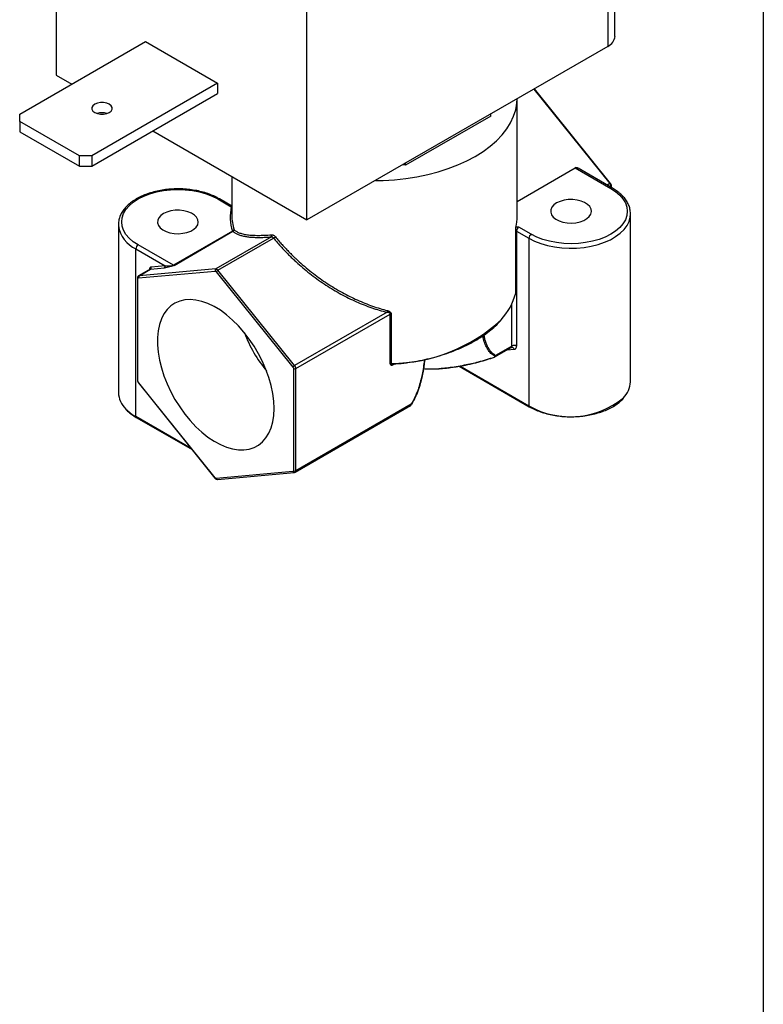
# Model space of a CAD drawing. Header units: inches. Extents: x 0.5 to 21.5, y 0.5 to 16.5.
# Tile 7 of 8: x 19.7 to 21.5, y 11.6 to 14. Entities that reach past the tile are written whole.
import ezdxf

# ---------------------------------------------------------------- set-up
doc = ezdxf.new("R2010")
doc.units = ezdxf.units.IN
doc.header["$LTSCALE"] = 2
doc.header["$MEASUREMENT"] = 0
doc.linetypes.add('SLD-Solid', pattern=[0])
doc.layers.add('TEXT', color=140, linetype='SLD-Solid', lineweight=25)

msp = doc.modelspace()

# ---------------------------------------------------------------- linework, layer by layer
for p, q in [((21.1361, 13.9483), (21.1361, 14.9012)), ((21.1185, 14.8767), (21.1185, 13.9238)), ((20.3803, 13.4976), (20.3803, 14.4505)), ((19.7651, 14.2643), (19.7651, 13.8528)), ((19.6755, 13.757), (19.9843, 13.9353)), ((19.9843, 13.9353), (20.1611, 13.8332)), ((21.1185, 13.9238), (20.3803, 13.4976)), ((19.7651, 13.8528), (19.8033, 13.8307)), ((20.1611, 13.8332), (19.8522, 13.6549)), ((20.1611, 13.8332), (20.1611, 13.8079)), ((19.8522, 13.6296), (20.1611, 13.8079)), ((20.9369, 13.819), (21.1237, 13.5867)), ((21.1254, 13.5872), (20.9384, 13.8198)), ((20.896, 13.5058), (20.896, 13.7953)), ((19.6755, 13.7396), (19.6755, 13.757)), ((20.8314, 13.7524), (20.6224, 13.6318)), ((20.8314, 13.7524), (20.8314, 13.758)), ((19.8222, 13.6549), (19.6755, 13.7396)), ((19.6755, 13.7396), (19.6755, 13.7143)), ((19.6755, 13.7143), (19.8222, 13.6296)), ((20.002, 13.716), (20.3803, 13.4976)), ((19.8222, 13.6296), (19.8222, 13.6549)), ((19.8522, 13.6549), (19.8222, 13.6549)), ((19.8522, 13.6549), (19.8522, 13.6296)), ((20.6224, 13.6318), (20.6147, 13.633)), ((20.6224, 13.6318), (20.6224, 13.6374)), ((19.8222, 13.6296), (19.8522, 13.6296)), ((20.896, 13.5433), (21.0385, 13.6256)), ((21.0385, 13.6256), (21.1258, 13.5752)), ((21.1298, 13.5756), (21.0454, 13.6244)), ((20.196, 13.604), (20.196, 13.5091)), ((21.1237, 13.5867), (21.1172, 13.5829)), ((21.1249, 13.5785), (21.1265, 13.5794)), ((21.1265, 13.5794), (21.1265, 13.5775)), ((21.1277, 13.5769), (21.1277, 13.581)), ((20.1613, 13.5491), (20.1944, 13.53)), ((20.1939, 13.533), (20.1653, 13.5495)), ((20.196, 13.5323), (20.1939, 13.533)), ((21.1742, 13.1005), (21.1742, 13.5124)), ((19.9177, 13.4862), (19.9177, 13.0744)), ((20.1974, 13.4701), (20.0526, 13.3865)), ((20.0541, 13.3861), (20.1988, 13.4697)), ((20.8926, 13.3177), (20.8926, 13.4712)), ((20.8946, 13.4703), (20.925, 13.4528)), ((20.8946, 13.4703), (20.8946, 13.1882)), ((20.9306, 13.4626), (20.9002, 13.4801)), ((20.2929, 13.4561), (20.1563, 13.3773)), ((20.162, 13.3741), (20.2985, 13.4529)), ((20.925, 13.4528), (20.925, 13.0409)), ((19.9605, 13.0148), (19.9605, 13.4267)), ((19.9605, 13.4267), (20.0323, 13.3852)), ((20.0526, 13.3865), (19.9661, 13.4364)), ((19.9668, 13.3552), (20.1549, 13.3721)), ((19.9954, 13.3765), (19.9671, 13.3602)), ((20.1563, 13.3773), (19.9683, 13.3605)), ((19.9683, 13.3605), (19.9965, 13.3768)), ((19.9937, 13.3761), (19.9937, 13.3755)), ((19.9937, 13.3761), (19.9942, 13.3758)), ((19.9965, 13.3768), (20.0309, 13.3799)), ((20.0323, 13.3852), (19.998, 13.3821)), ((20.1578, 13.3704), (20.3458, 13.1364)), ((20.3501, 13.1401), (20.162, 13.3741)), ((19.9643, 13.3549), (19.9643, 13.1041)), ((19.9654, 13.1024), (19.9654, 13.3532)), ((20.5767, 13.2709), (20.3501, 13.1401)), ((20.8833, 13.1882), (20.8833, 13.2918)), ((20.3529, 13.1328), (20.5847, 13.2666)), ((20.5847, 13.1445), (20.5847, 13.2666)), ((20.5871, 13.2673), (20.5871, 13.1452)), ((20.8415, 13.1614), (20.8816, 13.1845)), ((20.8833, 13.1882), (20.8432, 13.1651)), ((20.8713, 13.1785), (20.8889, 13.1801)), ((20.8816, 13.1844), (20.8825, 13.1848)), ((20.3473, 13.1328), (20.3473, 12.882)), ((20.3529, 12.882), (20.3529, 13.1328)), ((20.5913, 13.1438), (20.5953, 13.1441)), ((20.5941, 13.1433), (20.5954, 13.1441)), ((20.7535, 13.1386), (20.9258, 13.0391)), ((20.925, 13.0409), (20.7553, 13.1389)), ((19.9666, 13.0979), (20.1546, 12.8639)), ((20.1549, 12.8648), (19.9668, 13.0988)), ((20.3513, 12.8783), (20.6346, 13.0419)), ((20.6362, 13.0455), (20.3529, 12.882)), ((20.0965, 12.9363), (19.9605, 13.0148)), ((19.9613, 13.013), (20.0985, 12.9338)), ((20.3458, 12.88), (20.1578, 12.8632)), ((20.1609, 12.8608), (20.349, 12.8776))]:
    msp.add_line(p, q)
at = {"flags": 128}
for points in [[(19.8599, 13.7818), (19.8553, 13.7781), (19.8528, 13.7738), (19.8528, 13.7693), (19.8553, 13.765), (19.8599, 13.7614), (19.8662, 13.7587), (19.8736, 13.7573), (19.8814, 13.7573), (19.8889, 13.7587), (19.8952, 13.7614), (19.8998, 13.765), (19.9022, 13.7693), (19.9022, 13.7738), (19.8998, 13.7781), (19.8952, 13.7818), (19.8889, 13.7844), (19.8814, 13.7858), (19.8736, 13.7858), (19.8662, 13.7844), (19.8599, 13.7818)], [(20.5481, 13.5945), (20.5671, 13.5948), (20.5951, 13.5965), (20.6229, 13.5994), (20.6501, 13.6036), (20.6766, 13.6091), (20.7023, 13.6158), (20.727, 13.6236), (20.7505, 13.6326), (20.7727, 13.6426), (20.7934, 13.6537), (20.8126, 13.6656), (20.8299, 13.6784), (20.8455, 13.692), (20.8591, 13.7063), (20.8707, 13.7211), (20.8801, 13.7364), (20.8874, 13.7521), (20.8925, 13.7681), (20.8953, 13.7843), (20.896, 13.7953)], [(19.9661, 13.4364), (19.9542, 13.4443), (19.9442, 13.4529), (19.9362, 13.4623), (19.9304, 13.4722), (19.9269, 13.4824), (19.9257, 13.4928), (19.9269, 13.5032), (19.9304, 13.5134), (19.9362, 13.5233), (19.9442, 13.5326), (19.9542, 13.5413), (19.9661, 13.5491), (19.9797, 13.556), (19.9947, 13.5618), (20.0109, 13.5664), (20.028, 13.5697), (20.0457, 13.5718), (20.0637, 13.5724), (20.0817, 13.5718), (20.0994, 13.5697), (20.1165, 13.5664), (20.1327, 13.5618), (20.1477, 13.556), (20.1613, 13.5491)], [(21.1258, 13.5752), (21.1377, 13.5674), (21.1477, 13.5587), (21.1557, 13.5494), (21.1615, 13.5395), (21.165, 13.5293), (21.1662, 13.5189), (21.165, 13.5085), (21.1615, 13.4983), (21.1557, 13.4884), (21.1477, 13.4791), (21.1377, 13.4704), (21.1258, 13.4626), (21.1122, 13.4557), (21.0972, 13.4499), (21.081, 13.4453), (21.0639, 13.442), (21.0462, 13.4399), (21.0282, 13.4392), (21.0102, 13.4399), (20.9925, 13.442), (20.9754, 13.4453), (20.9592, 13.4499), (20.9442, 13.4557), (20.9306, 13.4626)], [(20.9929, 13.5393), (20.9861, 13.5345), (20.9813, 13.5289), (20.9787, 13.5228), (20.9784, 13.5166), (20.9804, 13.5104), (20.9847, 13.5047), (20.991, 13.4996), (20.999, 13.4955), (21.0084, 13.4924), (21.0188, 13.4906), (21.0296, 13.4901), (21.0403, 13.4909), (21.0504, 13.493), (21.0595, 13.4964), (21.0672, 13.5008), (21.073, 13.5061), (21.0767, 13.5119), (21.0782, 13.5181), (21.0773, 13.5243), (21.0741, 13.5303), (21.0688, 13.5357), (21.0616, 13.5404), (21.0528, 13.544), (21.0429, 13.5465), (21.0323, 13.5477), (21.0215, 13.5475), (21.011, 13.546), (21.0013, 13.5432), (20.9929, 13.5393)], [(20.0284, 13.5132), (20.0216, 13.5083), (20.0168, 13.5027), (20.0142, 13.4967), (20.0139, 13.4904), (20.0159, 13.4843), (20.0202, 13.4786), (20.0265, 13.4735), (20.0345, 13.4693), (20.044, 13.4663), (20.0543, 13.4644), (20.0651, 13.4639), (20.0758, 13.4648), (20.0859, 13.4669), (20.095, 13.4703), (20.1027, 13.4747), (20.1085, 13.48), (20.1122, 13.4858), (20.1137, 13.492), (20.1128, 13.4982), (20.1096, 13.5042), (20.1043, 13.5096), (20.0971, 13.5143), (20.0883, 13.5179), (20.0784, 13.5204), (20.0678, 13.5215), (20.057, 13.5214), (20.0465, 13.5199), (20.0368, 13.5171), (20.0284, 13.5132)], [(20.925, 13.4528), (20.9387, 13.4458), (20.9539, 13.4398), (20.9702, 13.435), (20.9875, 13.4314), (21.0054, 13.4291), (21.0236, 13.4281), (21.0419, 13.4285), (21.0601, 13.4301), (21.0777, 13.4331), (21.0945, 13.4373), (21.1103, 13.4427), (21.1248, 13.4492), (21.1377, 13.4566), (21.149, 13.465), (21.1583, 13.4741), (21.1656, 13.4838), (21.1707, 13.494), (21.1736, 13.5044), (21.1742, 13.5124)], [(21.1742, 13.5124), (21.1741, 13.515), (21.1741, 13.5156)], [(19.9177, 13.4862), (19.9178, 13.4836), (19.9178, 13.483)], [(19.9965, 13.3768), (19.9959, 13.3767), (19.9954, 13.3765)], [(20.2995, 13.035), (20.2987, 13.053), (20.2962, 13.0718), (20.2922, 13.0911), (20.2867, 13.1107), (20.2797, 13.1303), (20.2712, 13.1499), (20.2615, 13.169), (20.2506, 13.1876), (20.2386, 13.2054), (20.2257, 13.2222), (20.212, 13.2378), (20.1977, 13.252), (20.1829, 13.2647), (20.1678, 13.2758), (20.1525, 13.285), (20.1373, 13.2924), (20.1224, 13.2978), (20.1078, 13.3011), (20.0938, 13.3024), (20.0804, 13.3016), (20.068, 13.2986), (20.0565, 13.2937), (20.0462, 13.2867), (20.0371, 13.2778), (20.0293, 13.2671), (20.023, 13.2548), (20.0183, 13.2408), (20.015, 13.2255), (20.0134, 13.2089), (20.0134, 13.1913), (20.015, 13.1729), (20.0183, 13.1538), (20.023, 13.1344), (20.0293, 13.1147), (20.0371, 13.0951), (20.0462, 13.0757), (20.0565, 13.0568), (20.068, 13.0386), (20.0804, 13.0213), (20.0938, 13.0051), (20.1078, 12.9902), (20.1224, 12.9767), (20.1373, 12.9648), (20.1525, 12.9546), (20.1678, 12.9463), (20.1829, 12.9399), (20.1977, 12.9355), (20.212, 12.9332), (20.2257, 12.933), (20.2386, 12.9349), (20.2506, 12.9388), (20.2615, 12.9448), (20.2712, 12.9527), (20.2797, 12.9625), (20.2867, 12.9741), (20.2922, 12.9873), (20.2962, 13.0019), (20.2987, 13.0179), (20.2995, 13.035)], [(20.84, 13.1612), (20.8401, 13.1611), (20.8402, 13.161), (20.8402, 13.161), (20.8403, 13.1609), (20.8403, 13.1609), (20.8404, 13.1609), (20.8404, 13.161), (20.8404, 13.161)]]:
    msp.add_lwpolyline(points, dxfattribs=at)
for centre, radius, start, end in [((21.1061, 13.9513), 0.0302, 294.3747, 354.3052), ((19.8775, 13.7203), 0.0405, 72.7303, 107.2697), ((21.125, 13.5854), 0.00182, 77.0825, 135.2599), ((21.1142, 13.5788), 0.0123, 2.6393, 39.7721), ((21.1281, 13.572), 0.00402, 65.7087, 125.6162), ((21.1258, 13.5811), 0.00192, 292.7361, 355.9725), ((20.1636, 13.5458), 0.00402, 65.7091, 125.6162), ((20.3117, 13.5058), 0.1197, 168.3503, 197.351), ((20.1948, 13.5345), 0.00455, 265.7558, 285.1176), ((20.3159, 13.5093), 0.1199, 180.1099, 197.2549), ((20.7777, 13.5059), 0.1183, 347.3025, 359.963), ((19.9924, 13.4951), 0.0756, 189.2288, 245.004), ((20.1973, 13.4742), 0.00413, 272.2573, 353.7057), ((20.1987, 13.4722), 0.00245, 237.6507, 272.3578), ((20.89, 13.4622), 0.00931, 60.4759, 73.9484), ((20.9068, 13.4698), 0.0123, 122.6055, 177.3945), ((20.9373, 13.4522), 0.0123, 122.6055, 177.3945), ((20.2903, 13.4597), 0.00433, 305.44, 23.4421), ((20.2903, 13.4665), 0.016, 301.1487, 321.2606), ((19.9728, 13.4261), 0.0123, 122.6055, 177.3945), ((19.994, 13.3804), 0.00434, 306.0232, 23.9762), ((20.0283, 13.3834), 0.00434, 306.0232, 23.9762), ((20.054, 13.3886), 0.00245, 237.6507, 272.3578), ((20.1589, 13.3738), 0.00434, 126.0232, 203.9762), ((20.1559, 13.37), 0.0073, 33.4349, 86.5705), ((20.1697, 13.3609), 0.0153, 120.1044, 141.2295), ((19.9663, 13.3551), 0.00201, 185.6948, 245.6253), ((19.9708, 13.357), 0.00434, 126.0232, 203.9762), ((19.9685, 13.3577), 0.00279, 94.4711, 119.9814), ((20.7442, 13.3574), 0.1536, 317.0626, 345.0214), ((20.5901, 13.2699), 0.0135, 156.8209, 175.7767), ((20.5874, 13.2618), 0.00554, 92.8692, 118.4154), ((20.582, 13.5494), 0.4043, 270.7272, 312.7923), ((20.5362, 13.3369), 0.3304, 200.6022, 219.3924), ((20.8792, 13.1878), 0.00404, 305.8415, 5.4707), ((20.8827, 13.1784), 0.00643, 15.468, 90.5641), ((20.8889, 13.1772), 0.0123, 62.6097, 117.3903), ((20.8393, 13.1672), 0.00453, 298.9911, 331.56), ((20.3577, 13.1269), 0.0153, 120.1044, 141.2295), ((20.3501, 13.1383), 0.00615, 242.6097, 297.3903), ((20.3407, 13.1322), 0.0123, 2.6393, 39.7721), ((20.5874, 13.1396), 0.00554, 92.8692, 118.4154), ((19.9663, 13.1043), 0.00201, 185.6948, 245.6253), ((21.1147, 13.1027), 0.0595, 314.9746, 357.8827), ((19.9673, 13.0981), 0.000813, 127.2369, 196.1224), ((19.9771, 13.0765), 0.0595, 182.0094, 226.3101), ((21.0264, 13.2218), 0.2073, 240.7215, 308.9803), ((20.0127, 13.1084), 0.1072, 224.3158, 240.8103), ((20.635, 13.0433), 0.00248, 45.4201, 62.4314), ((20.927, 13.0407), 0.00201, 174.3796, 234.302), ((19.9625, 13.0146), 0.00201, 174.3796, 234.302), ((20.1554, 12.8642), 0.000813, 127.2369, 196.1224), ((20.1609, 12.8641), 0.00331, 196.8821, 270.2398), ((20.3489, 12.8808), 0.0032, 195.3836, 271.741), ((20.3501, 12.8875), 0.00615, 242.6097, 297.3903), ((20.3489, 12.8816), 0.00405, 305.9633, 5.4604)]:
    msp.add_arc(centre, radius, start, end)
msp.add_ellipse((21.0483, 13.6134), major_axis=(-0.0102, 0.0119), ratio=0.410743, start_param=5.4211, end_param=6.206417)
for points, knots in [([(21.1277, 13.581), (21.1276, 13.5818), (21.1275, 13.5835), (21.1265, 13.5856), (21.1257, 13.5868), (21.1254, 13.5872)], [0, 0, 0, 0, 0.347078, 0.78814, 1, 1, 1, 1]), ([(20.1653, 13.5495), (20.1631, 13.5508), (20.1566, 13.5544), (20.1448, 13.5596), (20.1298, 13.5648), (20.1139, 13.5689), (20.0974, 13.5718), (20.0803, 13.5736), (20.0631, 13.5741), (20.0458, 13.5735), (20.0288, 13.5716), (20.0123, 13.5686), (19.9964, 13.5644), (19.9815, 13.5592), (19.9677, 13.5528), (19.9552, 13.5455), (19.9442, 13.5374), (19.9349, 13.5284), (19.9275, 13.5187), (19.922, 13.5085), (19.9187, 13.4979), (19.9174, 13.4893), (19.9179, 13.4842), (19.9181, 13.4827)], [0, 0, 0, 0, 0.026657, 0.077024, 0.127346, 0.177605, 0.227804, 0.277958, 0.328088, 0.378216, 0.42836, 0.478543, 0.528786, 0.579115, 0.629545, 0.680085, 0.730711, 0.781317, 0.831705, 0.881603, 0.930757, 0.979123, 1, 1, 1, 1]), ([(21.1738, 13.5159), (21.1737, 13.5179), (21.1735, 13.5234), (21.1708, 13.5322), (21.1661, 13.5422), (21.1593, 13.5517), (21.1508, 13.5607), (21.1409, 13.5688), (21.1333, 13.5734), (21.1298, 13.5756)], [0, 0, 0, 0, 0.085596, 0.237112, 0.389558, 0.544028, 0.700743, 0.859214, 1, 1, 1, 1]), ([(20.1944, 13.53), (20.1943, 13.5308), (20.1941, 13.5321), (20.1939, 13.533), (20.1939, 13.533), (20.1939, 13.533)], [0, 0, 0, 0, 0.512449, 0.88653, 1, 1, 1, 1]), ([(20.1988, 13.4697), (20.1993, 13.4699), (20.1999, 13.4702), (20.2003, 13.4707), (20.2003, 13.4708)], [0, 0, 0, 0, 0.8102234, 1, 1, 1, 1]), ([(20.1988, 13.4697), (20.1996, 13.469), (20.201, 13.4676), (20.2036, 13.4657), (20.2066, 13.464), (20.2099, 13.4624), (20.2136, 13.4609), (20.2177, 13.4596), (20.2221, 13.4585), (20.2269, 13.4575), (20.2334, 13.4564), (20.242, 13.4554), (20.2532, 13.4548), (20.2654, 13.4547), (20.2785, 13.4551), (20.2881, 13.4558), (20.2929, 13.4561)], [0, 0, 0, 0, 0.054412, 0.108841, 0.163339, 0.217956, 0.272742, 0.327749, 0.383024, 0.438618, 0.494577, 0.595417, 0.696105, 0.796917, 0.898126, 1, 1, 1, 1]), ([(20.2003, 13.4708), (20.2005, 13.471), (20.2009, 13.4715), (20.2013, 13.4725), (20.2014, 13.4734), (20.2014, 13.4738)], [0, 0, 0, 0, 0.21045, 0.649612, 1, 1, 1, 1]), ([(20.2014, 13.4738), (20.2021, 13.4731), (20.2036, 13.4717), (20.2063, 13.4698), (20.2096, 13.468), (20.2133, 13.4663), (20.2176, 13.4648), (20.2226, 13.4634), (20.2281, 13.4623), (20.2357, 13.461), (20.2465, 13.46), (20.2601, 13.4597), (20.2761, 13.46), (20.2877, 13.4609), (20.2943, 13.4614)], [0, 0, 0, 0, 0.0556043, 0.1129743, 0.1721146, 0.2330288, 0.2957208, 0.3601937, 0.4264506, 0.4944943, 0.6144362, 0.7478697, 0.8567957, 1, 1, 1, 1]), ([(20.8926, 13.4712), (20.8926, 13.4724), (20.8926, 13.4739), (20.8928, 13.4769), (20.8929, 13.4784), (20.8931, 13.4799)], [0, 0, 0, 0, 0.5, 0.5, 1, 1, 1, 1]), ([(20.2985, 13.4529), (20.2981, 13.4533), (20.2974, 13.4541), (20.2962, 13.455), (20.2951, 13.4557), (20.2939, 13.4561), (20.2932, 13.4561), (20.2929, 13.4561)], [0, 0, 0, 0, 0.200016, 0.400008, 0.599992, 0.799984, 1, 1, 1, 1]), ([(20.2943, 13.4614), (20.2947, 13.4614), (20.2956, 13.4614), (20.297, 13.461), (20.2987, 13.4602), (20.3007, 13.4588), (20.302, 13.4573), (20.3027, 13.4565)], [0, 0, 0, 0, 0.16626, 0.331281, 0.500386, 0.751777, 1, 1, 1, 1]), ([(20.2985, 13.4529), (20.3011, 13.4498), (20.3063, 13.4435), (20.3144, 13.4344), (20.3226, 13.4254), (20.3311, 13.4166), (20.3397, 13.4079), (20.3486, 13.3994), (20.3654, 13.384), (20.3909, 13.3627), (20.4265, 13.3374), (20.4634, 13.3152), (20.495, 13.2996), (20.5203, 13.289), (20.5391, 13.282), (20.5578, 13.2759), (20.5704, 13.2725), (20.5767, 13.2709)], [0, 0, 0, 0, 0.03641, 0.072729, 0.108981, 0.145191, 0.181386, 0.21759, 0.253828, 0.382646, 0.510462, 0.636753, 0.761521, 0.821875, 0.881631, 0.940951, 1, 1, 1, 1]), ([(20.3027, 13.4565), (20.3055, 13.4532), (20.311, 13.4466), (20.3192, 13.4372), (20.3272, 13.4286), (20.3348, 13.4206), (20.342, 13.4133), (20.3488, 13.4067), (20.3551, 13.4007), (20.3704, 13.3866), (20.3947, 13.3664), (20.4302, 13.341), (20.4661, 13.3193), (20.4975, 13.3037), (20.5224, 13.2931), (20.5411, 13.2861), (20.5595, 13.2801), (20.5717, 13.2768), (20.5777, 13.2752)], [0, 0, 0, 0, 0.0397758, 0.0772568, 0.1124429, 0.1453341, 0.1759305, 0.2042321, 0.230239, 0.2539512, 0.3894763, 0.5106539, 0.640657, 0.7616804, 0.8235833, 0.8839245, 0.9427231, 1, 1, 1, 1]), ([(19.998, 13.3821), (19.9975, 13.3821), (19.9967, 13.3819), (19.9957, 13.3813), (19.9947, 13.3802), (19.9939, 13.3786), (19.9938, 13.3769), (19.9937, 13.3761)], [0, 0, 0, 0, 0.16633, 0.331392, 0.500288, 0.748721, 1, 1, 1, 1]), ([(20.0541, 13.3861), (20.0518, 13.3848), (20.048, 13.3834), (20.0395, 13.3811), (20.0347, 13.3803), (20.0309, 13.3799)], [0, 0, 0, 0, 0.5, 0.5, 1, 1, 1, 1]), ([(20.0323, 13.3852), (20.0333, 13.3851), (20.0351, 13.3849), (20.0378, 13.3847), (20.0403, 13.3847), (20.0424, 13.3847), (20.0446, 13.3848), (20.0469, 13.385), (20.0492, 13.3854), (20.0513, 13.3859), (20.0522, 13.3863), (20.0526, 13.3865)], [0, 0, 0, 0, 0.172733, 0.322839, 0.450353, 0.55533, 0.637877, 0.762499, 0.861403, 0.9381, 1, 1, 1, 1]), ([(19.9671, 13.3601), (19.9666, 13.3597), (19.9655, 13.359), (19.9645, 13.3571), (19.9643, 13.3557), (19.9643, 13.3549)], [0, 0, 0, 0, 0.30875, 0.622795, 1, 1, 1, 1]), ([(20.5847, 13.2666), (20.5847, 13.2669), (20.5847, 13.2674), (20.5843, 13.2681), (20.5837, 13.2688), (20.5828, 13.2694), (20.5815, 13.27), (20.5794, 13.2706), (20.5777, 13.2708), (20.5767, 13.2709)], [0, 0, 0, 0, 0.082561, 0.170827, 0.268291, 0.377566, 0.500516, 0.722898, 1, 1, 1, 1]), ([(20.5777, 13.2752), (20.5785, 13.275), (20.5801, 13.2745), (20.5822, 13.2736), (20.5844, 13.2722), (20.5866, 13.2702), (20.5869, 13.2682), (20.5871, 13.2673)], [0, 0, 0, 0, 0.17759, 0.343297, 0.500269, 0.762158, 1, 1, 1, 1]), ([(20.5953, 13.1441), (20.5963, 13.1442), (20.606, 13.1449), (20.6244, 13.1471), (20.6503, 13.1511), (20.6755, 13.1563), (20.6999, 13.1625), (20.7235, 13.1699), (20.7461, 13.1783), (20.7674, 13.1877), (20.7875, 13.198), (20.8062, 13.2091), (20.8234, 13.2211), (20.8389, 13.2339), (20.8497, 13.2439), (20.8548, 13.2499), (20.8558, 13.2512)], [0, 0, 0, 0, 0.00843, 0.089127, 0.169845, 0.250575, 0.331318, 0.412078, 0.492858, 0.573659, 0.654481, 0.735324, 0.816182, 0.897042, 0.977882, 1, 1, 1, 1]), ([(20.8414, 13.1632), (20.8381, 13.1653), (20.8313, 13.1696), (20.8237, 13.1798), (20.8177, 13.192), (20.8136, 13.2031), (20.8124, 13.2108), (20.8119, 13.2134)], [0, 0, 0, 0, 0.217647, 0.445092, 0.662017, 0.885795, 1, 1, 1, 1]), ([(20.8432, 13.1651), (20.8411, 13.1663), (20.8368, 13.1689), (20.8312, 13.1747), (20.8265, 13.1815), (20.8225, 13.1892), (20.8192, 13.1976), (20.8165, 13.2063), (20.8153, 13.2125), (20.8148, 13.2154)], [0, 0, 0, 0, 0.138138, 0.283164, 0.437002, 0.574877, 0.719745, 0.872346, 1, 1, 1, 1]), ([(20.8889, 13.1801), (20.8893, 13.1802), (20.8902, 13.1803), (20.8913, 13.1808), (20.8923, 13.1815), (20.8933, 13.1828), (20.8941, 13.1844), (20.8945, 13.1865), (20.8945, 13.1876), (20.8946, 13.1882)], [0, 0, 0, 0, 0.125034, 0.250068, 0.375103, 0.500137, 0.748375, 0.872716, 1, 1, 1, 1]), ([(20.6682, 13.155), (20.6681, 13.1545), (20.6677, 13.1481), (20.6661, 13.1358), (20.6634, 13.1198), (20.6602, 13.1057), (20.6569, 13.0935), (20.6522, 13.0792), (20.6459, 13.0629), (20.6393, 13.0512), (20.6362, 13.0455)], [0, 0, 0, 0, 0.014635, 0.183764, 0.34311, 0.458068, 0.567389, 0.671632, 0.842355, 1, 1, 1, 1]), ([(20.669, 13.1551), (20.6686, 13.1512), (20.6676, 13.1395), (20.6646, 13.1212), (20.6599, 13.1008), (20.6541, 13.082), (20.6468, 13.0632), (20.6401, 13.0511), (20.6368, 13.0451)], [0, 0, 0, 0, 0.112294, 0.331873, 0.500922, 0.664879, 0.83194, 1, 1, 1, 1]), ([(20.6654, 13.1327), (20.6657, 13.1327), (20.6711, 13.1317), (20.6856, 13.1318), (20.7066, 13.133), (20.7272, 13.1352), (20.7462, 13.1379), (20.7652, 13.1411), (20.7837, 13.145), (20.8017, 13.1494), (20.8204, 13.1546), (20.8336, 13.159), (20.84, 13.1612)], [0, 0, 0, 0, 0.009311, 0.174507, 0.337801, 0.447144, 0.557404, 0.666898, 0.751183, 0.832877, 0.91831, 1, 1, 1, 1]), ([(20.67, 13.1325), (20.6738, 13.1322), (20.6818, 13.1316), (20.6963, 13.132), (20.7112, 13.133), (20.7256, 13.1345), (20.7394, 13.1363), (20.7539, 13.1385), (20.7677, 13.1411), (20.7803, 13.1438), (20.7916, 13.1464), (20.8053, 13.1499), (20.8214, 13.1545), (20.8343, 13.1589), (20.8404, 13.161)], [0, 0, 0, 0, 0.104178, 0.217053, 0.328967, 0.413437, 0.495878, 0.582451, 0.663958, 0.722835, 0.778746, 0.831981, 0.919434, 1, 1, 1, 1]), ([(20.84, 13.1612), (20.8404, 13.1614), (20.8412, 13.1617), (20.8421, 13.1623), (20.842, 13.1629), (20.8416, 13.1631), (20.8414, 13.1632)], [0, 0, 0, 0, 0.253213, 0.499323, 0.745698, 1, 1, 1, 1]), ([(20.8422, 13.1618), (20.842, 13.1616), (20.8414, 13.1613), (20.8407, 13.1611), (20.8404, 13.161)], [0, 0, 0, 0, 0.484273, 1, 1, 1, 1]), ([(20.8432, 13.1651), (20.8434, 13.1648), (20.8437, 13.1642), (20.8437, 13.1634), (20.8434, 13.1627), (20.8429, 13.1622), (20.8424, 13.1619), (20.8422, 13.1618)], [0, 0, 0, 0, 0.2426989, 0.4667834, 0.6783396, 0.836116, 1, 1, 1, 1]), ([(20.5847, 13.1445), (20.5848, 13.1441), (20.5848, 13.1434), (20.5852, 13.1426), (20.5859, 13.1419), (20.5869, 13.1414), (20.5886, 13.1413), (20.591, 13.1418), (20.593, 13.1428), (20.5941, 13.1433)], [0, 0, 0, 0, 0.079412, 0.161502, 0.251036, 0.366977, 0.501352, 0.738693, 1, 1, 1, 1]), ([(20.5871, 13.1452), (20.5871, 13.145), (20.5871, 13.1448), (20.5874, 13.1444), (20.5885, 13.1437), (20.59, 13.1435), (20.5911, 13.1438), (20.5913, 13.1438)], [0, 0, 0, 0, 0.070748, 0.147871, 0.335828, 0.899429, 1, 1, 1, 1]), ([(19.9643, 13.1041), (19.9643, 13.1033), (19.9645, 13.1016), (19.9654, 13.0995), (19.9663, 13.0983), (19.9666, 13.0979)], [0, 0, 0, 0, 0.347078, 0.78814, 1, 1, 1, 1]), ([(21.0429, 13.015), (21.0435, 13.0151), (21.0499, 13.0152), (21.0618, 13.0167), (21.0784, 13.0195), (21.0943, 13.0236), (21.1093, 13.0287), (21.1231, 13.0348), (21.1357, 13.0418), (21.1466, 13.0498), (21.1534, 13.0556), (21.156, 13.0588), (21.1562, 13.059)], [0, 0, 0, 0, 0.0135297, 0.1358516, 0.2582154, 0.3806494, 0.5031811, 0.6258332, 0.7486165, 0.8715141, 0.9944303, 1, 1, 1, 1]), ([(19.9369, 13.0319), (19.9379, 13.0307), (19.9417, 13.0266), (19.9498, 13.0201), (19.9575, 13.0153), (19.9613, 13.013)], [0, 0, 0, 0, 0.165429, 0.591685, 1, 1, 1, 1]), ([(20.6339, 13.0415), (20.6339, 13.0415), (20.6341, 13.0415), (20.6346, 13.0422), (20.6354, 13.0435), (20.6359, 13.0448), (20.6362, 13.0455)], [0, 0, 0, 0, 0.006744, 0.326336, 0.645613, 1, 1, 1, 1]), ([(20.6339, 13.0415), (20.6345, 13.042), (20.6353, 13.0426), (20.636, 13.0439), (20.6365, 13.0447), (20.6367, 13.0451)], [0, 0, 0, 0, 0.500909, 0.707241, 1, 1, 1, 1]), ([(20.9258, 13.0391), (20.928, 13.0379), (20.9344, 13.0343), (20.946, 13.0291), (20.9609, 13.0239), (20.9767, 13.0198), (20.9933, 13.0168), (21.0103, 13.015), (21.0269, 13.0143), (21.0378, 13.0148), (21.0429, 13.015)], [0, 0, 0, 0, 0.071167, 0.206164, 0.341124, 0.475997, 0.610788, 0.745517, 0.880211, 1, 1, 1, 1]), ([(20.1546, 12.8639), (20.1551, 12.8634), (20.1563, 12.8621), (20.1584, 12.8609), (20.1601, 12.8608), (20.1609, 12.8608)], [0, 0, 0, 0, 0.2965872, 0.6682244, 1, 1, 1, 1]), ([(20.349, 12.8776), (20.3498, 12.8777), (20.3506, 12.8778), (20.3512, 12.8783), (20.3512, 12.8784)], [0, 0, 0, 0, 0.888929, 1, 1, 1, 1])]:
    msp.add_open_spline(points, degree=3, knots=knots)
for points in [[(20.9002, 13.4801), (20.8978, 13.4801), (20.8954, 13.4801), (20.8931, 13.4799)], [(20.1549, 13.3721), (20.1558, 13.3721), (20.1569, 13.3715), (20.1578, 13.3704)], [(19.9654, 13.3532), (19.9654, 13.3544), (19.966, 13.3552), (19.9668, 13.3552)], [(20.3458, 13.1364), (20.3467, 13.1354), (20.3473, 13.1339), (20.3473, 13.1328)], [(19.9668, 13.0988), (19.966, 13.0998), (19.9654, 13.1013), (19.9654, 13.1024)], [(20.1578, 12.8632), (20.1569, 12.8631), (20.1558, 12.8637), (20.1549, 12.8648)], [(20.3473, 12.882), (20.3473, 12.8809), (20.3467, 12.8801), (20.3458, 12.88)]]:
    msp.add_open_spline(points, degree=3)
at = {"layer": 'TEXT'}
msp.add_line((21.5, 16.5), (21.5, 0.5), dxfattribs=at)

doc.saveas('drawing.dxf')
